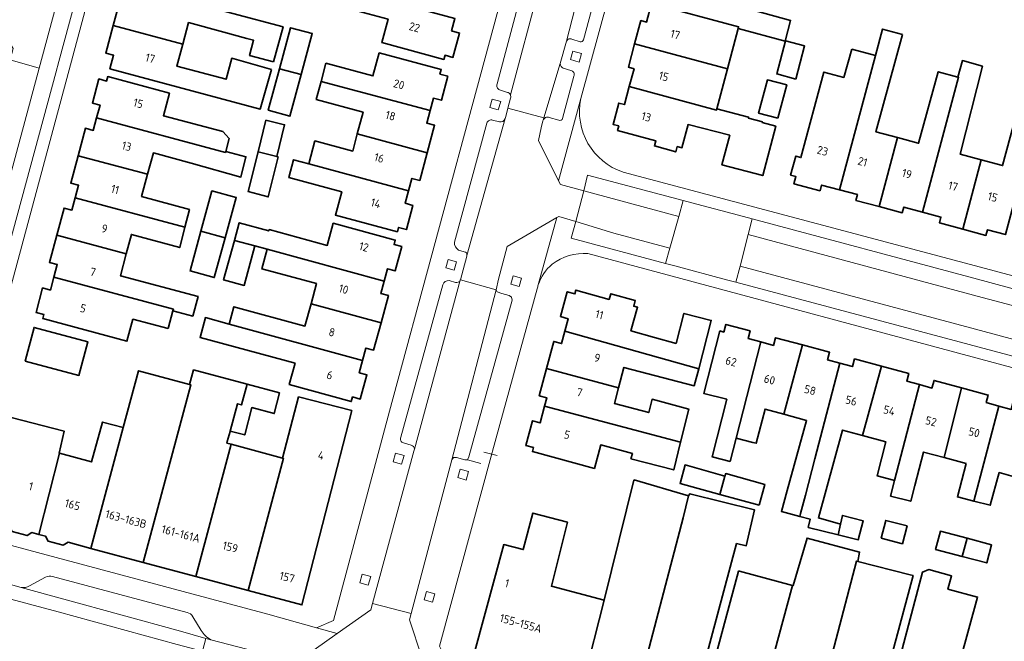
# Model space of a CAD drawing. Extents: x 151587 to 155483, y 462503 to 464608.
# Tile 112 of 236: x 153341 to 153449, y 463576 to 463644. Entities that reach past the tile are written whole.
import ezdxf
from ezdxf.enums import TextEntityAlignment as Align

# ---------------------------------------------------------------- set-up
doc = ezdxf.new("R2010")
doc.units = 0
doc.header["$LTSCALE"] = 0.5
for name, color, linetype, lineweight in [('B-RO-BV-GELEIDECONSTRUCTIE-G', 251, 'CONTINUOUS', 18), ('B-RO-GR-GROENVOORZIENING-GV', 251, 'CONTINUOUS', 18), ('B-RO-OG-BEBOUWING-GV', 6, 'CONTINUOUS', 35), ('B-RO-OG-BEBOUWING-T18', 1, 'CONTINUOUS', 18), ('B-RO-VH-VERHARDING_ASFALT-GV', 251, 'CONTINUOUS', 18), ('B-RO-VH-VERHARDING_BETONSTRAATSTEEN-GV', 251, 'CONTINUOUS', 18), ('B-RO-VH-VERHARDING_STRAATBAKSTEEN-GV', 251, 'CONTINUOUS', 18), ('B-RO-VH-VERHARDING_TEGEL-GV', 251, 'CONTINUOUS', 18)]:
    doc.layers.add(name, color=color, linetype=linetype, lineweight=lineweight)
doc.styles.add('NLCS-ISO-M200-T18', font='NLCS-ISO.ttf', dxfattribs={"height": 0.36})

msp = doc.modelspace()

# ---------------------------------------------------------------- linework, layer by layer
at = {"layer": 'B-RO-BV-GELEIDECONSTRUCTIE-G', "flags": 128}
for points in [[(153391.194, 463595.427), (153389.745, 463595.812)], [(153393, 463596.292), (153391.551, 463596.677)]]:
    msp.add_lwpolyline(points, dxfattribs=at)
at = {"layer": 'B-RO-GR-GROENVOORZIENING-GV', "flags": 128}
for points in [[(153401.97, 463639.413), (153402.231, 463640.338), (153401.307, 463640.599), (153401.046, 463639.675)], [(153393.12, 463634.16), (153393.381, 463635.085), (153392.457, 463635.346), (153392.196, 463634.422)], [(153388.295, 463616.601), (153388.556, 463617.526), (153387.632, 463617.787), (153387.371, 463616.863)], [(153395.404, 463614.812), (153395.665, 463615.737), (153394.741, 463615.998), (153394.48, 463615.074)], [(153382.522, 463595.358), (153382.783, 463596.283), (153381.859, 463596.544), (153381.598, 463595.62)], [(153389.602, 463593.614), (153389.863, 463594.539), (153388.939, 463594.8), (153388.678, 463593.876)], [(153378.868, 463582.105), (153379.129, 463583.03), (153378.205, 463583.291), (153377.944, 463582.367)], [(153385.912, 463580.226), (153386.173, 463581.151), (153385.249, 463581.412), (153384.988, 463580.488)]]:
    msp.add_lwpolyline(points, close=True, dxfattribs=at)
at = {"layer": 'B-RO-OG-BEBOUWING-GV', "flags": 128}
for points in [[(153409.917, 463645.834), (153419.46, 463643.281), (153419.411, 463643.094), (153424.576, 463641.689), (153425.174, 463643.981), (153417.069, 463646.209), (153417.742, 463648.658), (153410.525, 463650.59), (153409.845, 463648.041), (153410.463, 463647.875)], [(153371.912, 463648.641), (153371.336, 463646.588), (153377.178, 463645), (153377.218, 463645.145), (153381.039, 463644.107), (153380.344, 463641.549), (153387.157, 463639.698), (153387.283, 463640.163), (153388.152, 463639.928), (153388.872, 463642.588), (153388.004, 463642.823), (153388.372, 463644.182)], [(153368.474, 463639.429), (153369.52, 463643.261), (153352.967, 463647.702), (153352.56, 463646.184), (153351.71, 463646.412), (153350.901, 463643.398), (153358.526, 463641.355), (153359.17, 463643.727), (153363.039, 463642.679), (153365.534, 463642.003), (153366.296, 463641.795), (153365.846, 463640.146)], [(153418.247, 463638.682), (153419.411, 463643.094), (153419.46, 463643.281), (153409.917, 463645.834), (153409.371, 463643.793), (153408.749, 463643.959), (153408.067, 463641.406)], [(153368.241, 463638.603), (153363.893, 463639.821), (153363.284, 463637.519), (153357.873, 463638.95), (153358.526, 463641.355), (153350.901, 463643.398), (153350.093, 463640.384), (153350.943, 463640.156), (153350.545, 463638.676), (153367.023, 463634.255)], [(153369.131, 463638.68), (153371.506, 463638.042), (153372.722, 463642.528), (153370.348, 463643.171)], [(153437.439, 463642.434), (153435.259, 463643.03), (153434.481, 463640.134), (153430.524, 463625.408), (153432.487, 463624.881), (153432.32, 463624.258), (153434.863, 463623.577), (153436.896, 463631.14), (153434.527, 463631.783)], [(153407.477, 463636.717), (153417.053, 463634.155), (153417.089, 463634.294), (153418.247, 463638.682), (153408.067, 463641.406), (153407.385, 463638.852), (153408.004, 463638.686)], [(153425.744, 463637.552), (153426.705, 463641.197), (153424.602, 463641.752), (153423.641, 463638.107)], [(153385.646, 463634.089), (153386.013, 463635.451), (153386.878, 463635.218), (153387.586, 463637.869), (153386.728, 463638.101), (153386.858, 463638.581), (153380.061, 463640.415), (153379.378, 463637.885), (153374.223, 463639.276), (153373.689, 463637.297)], [(153431.869, 463640.836), (153431, 463637.729), (153428.814, 463638.315), (153426.305, 463628.95), (153425.728, 463629.104), (153425.168, 463627.016), (153425.745, 463626.861), (153425.534, 463626.074), (153428.393, 463625.308), (153428.561, 463625.936), (153430.524, 463625.408), (153434.481, 463640.134)], [(153446.191, 463638.967), (153444.007, 463639.566), (153443.511, 463637.757), (153443.582, 463637.738), (153439.613, 463622.966), (153441.652, 463622.418), (153441.486, 463621.803), (153444.036, 463621.107), (153446.078, 463628.707), (153443.774, 463629.332)], [(153363.234, 463629.612), (153363.597, 463631.028), (153362.925, 463631.818), (153356.398, 463633.522), (153357.063, 463635.992), (153350.3, 463637.811), (153350.171, 463637.331), (153349.339, 463637.555), (153348.619, 463634.898), (153349.456, 463634.672), (153349.087, 463633.3), (153363.206, 463629.503)], [(153371.506, 463638.042), (153369.131, 463638.68), (153367.896, 463634.124), (153370.27, 463633.481)], [(153443.511, 463637.757), (153441.353, 463638.349), (153439.204, 463630.514), (153439.163, 463630.524), (153436.896, 463631.14), (153434.863, 463623.577), (153437.407, 463622.896), (153437.573, 463623.514), (153439.613, 463622.966), (153443.582, 463637.738)], [(153444.036, 463621.107), (153446.587, 463620.411), (153446.757, 463621.044), (153448.721, 463620.515), (153452.692, 463635.293), (153452.801, 463635.263), (153453.31, 463637.156), (153451.04, 463637.778), (153448.404, 463628.076), (153446.078, 463628.707)], [(153377.664, 463631.531), (153385.32, 463629.465), (153386.135, 463632.495), (153385.278, 463632.726), (153385.646, 463634.089), (153373.689, 463637.297), (153373.155, 463635.318), (153378.305, 463633.908)], [(153407.477, 463636.717), (153406.95, 463634.748), (153406.334, 463634.913), (153405.698, 463632.583), (153406.326, 463632.415), (153406.194, 463631.922), (153410.394, 463630.789), (153410.242, 463630.225), (153412.571, 463629.561), (153412.732, 463630.158), (153413.25, 463630.018), (153413.936, 463632.552), (153418.496, 463631.391), (153417.644, 463628.159), (153422.121, 463626.978), (153423.547, 463632.383), (153422.049, 463632.779), (153422.074, 463632.875), (153420.545, 463633.279), (153420.57, 463633.375), (153417.089, 463634.294), (153417.053, 463634.155)], [(153423.778, 463633.258), (153424.74, 463636.903), (153422.627, 463637.461), (153421.666, 463633.816)], [(153349.087, 463633.3), (153348.718, 463631.928), (153347.864, 463632.157), (153347.06, 463629.149), (153354.673, 463627.114), (153355.303, 463629.453), (153359.432, 463628.326), (153364.9, 463626.807), (153365.445, 463629.039), (153363.234, 463629.612), (153363.206, 463629.503)], [(153367.653, 463633.04), (153366.788, 463629.56), (153368.824, 463629.054), (153369.689, 463632.534)], [(153385.32, 463629.465), (153377.664, 463631.531), (153377.156, 463629.649), (153373.015, 463630.766), (153372.338, 463628.256), (153383.276, 463625.305), (153383.644, 463626.668), (153384.505, 463626.435)], [(153347.06, 463629.149), (153346.256, 463626.141), (153347.101, 463625.914), (153346.734, 463624.55), (153358.77, 463621.328), (153359.255, 463623.241), (153354.016, 463624.671), (153354.673, 463627.114)], [(153366.788, 463629.56), (153365.71, 463625.224), (153367.892, 463624.636), (153368.981, 463629.015), (153368.824, 463629.054)], [(153383.276, 463625.305), (153372.338, 463628.256), (153370.667, 463628.707), (153370.14, 463626.753), (153375.954, 463625.185), (153375.269, 463622.645), (153382.064, 463620.812), (153382.192, 463621.287), (153383.057, 463621.054), (153383.768, 463623.71), (153382.908, 463623.942)], [(153360.513, 463620.864), (153363.179, 463620.156), (153364.39, 463624.565), (153361.73, 463625.296)], [(153344.718, 463620.433), (153352.328, 463618.399), (153352.901, 463620.527), (153358.199, 463619.08), (153358.77, 463621.328), (153346.734, 463624.55), (153346.367, 463623.186), (153345.522, 463623.414)], [(153380.602, 463615.405), (153380.972, 463616.762), (153381.818, 463616.532), (153382.544, 463619.185), (153381.695, 463619.417), (153381.826, 463619.899), (153375.027, 463621.753), (153374.364, 463619.321), (153367.987, 463621.06), (153367.947, 463620.915), (153364.712, 463621.798), (153364.188, 463619.876), (153366.445, 463619.261), (153367.771, 463618.9)], [(153363.179, 463620.156), (153360.513, 463620.864), (153359.323, 463616.532), (153361.983, 463615.801)], [(153357.453, 463612.15), (153359.626, 463611.569), (153360.203, 463613.727), (153351.687, 463616.003), (153352.328, 463618.399), (153344.718, 463620.433), (153343.915, 463617.453), (153344.764, 463617.224), (153344.388, 463615.827), (153357.499, 463612.322)], [(153364.188, 463619.876), (153363.006, 463615.543), (153365.263, 463614.928), (153366.445, 463619.261)], [(153380.602, 463615.405), (153367.771, 463618.9), (153367.197, 463616.743), (153373.181, 463615.15), (153372.588, 463612.922), (153380.267, 463610.831), (153381.08, 463613.818), (153380.233, 463614.049)], [(153356.933, 463610.204), (153357.453, 463612.15), (153357.499, 463612.322), (153344.388, 463615.827), (153344.012, 463614.429), (153343.161, 463614.658), (153342.44, 463611.982), (153343.292, 463611.753), (153343.176, 463611.323), (153352.406, 463608.822), (153353.059, 463611.234)], [(153415.091, 463605.782), (153416.471, 463611.1), (153413.475, 463611.878), (153412.605, 463608.586), (153410.254, 463609.247), (153407.667, 463609.974), (153408.387, 463612.536), (153407.963, 463612.655), (153408.139, 463613.282), (153405.443, 463614.029), (153405.27, 463613.412), (153401.636, 463614.433), (153401.521, 463614.007), (153400.672, 463614.236), (153399.936, 463611.521), (153400.788, 463611.291), (153400.42, 463609.928)], [(153378.237, 463606.722), (153378.605, 463608.075), (153379.453, 463607.844), (153380.267, 463610.831), (153372.588, 463612.922), (153371.922, 463610.48), (153364.116, 463612.606), (153363.598, 463610.704)], [(153370.836, 463606.405), (153370.2, 463604.067), (153377.008, 463602.212), (153377.145, 463602.712), (153377.994, 463602.481), (153378.717, 463605.139), (153377.869, 463605.37), (153378.237, 463606.722), (153363.598, 463610.704), (153361.012, 463611.407), (153360.422, 463609.238)], [(153341.247, 463606.645), (153347.138, 463605.071), (153348.124, 463608.76), (153342.233, 463610.334)], [(153400.42, 463609.928), (153400.052, 463608.564), (153399.198, 463608.795), (153398.403, 463605.821), (153406.298, 463603.71), (153406.892, 463605.947), (153414.613, 463603.942), (153415.091, 463605.782)], [(153419.188, 463598.209), (153421.893, 463608.743), (153420.507, 463609.115), (153420.731, 463609.95), (153418.067, 463610.665), (153417.843, 463609.829), (153417.409, 463609.946), (153415.652, 463603.105), (153418.175, 463602.457), (153416.56, 463596.166), (153418.533, 463595.659)], [(153421.893, 463608.743), (153419.188, 463598.209), (153421.014, 463597.738), (153421.396, 463597.639), (153422.361, 463601.382), (153424.417, 463600.825), (153426.471, 463608.411), (153423.504, 463609.207), (153423.28, 463608.371)], [(153426.185, 463589.628), (153426.269, 463589.935), (153426.797, 463591.971), (153427.825, 463595.939), (153430.583, 463606.413), (153429.214, 463606.78), (153429.438, 463607.616), (153426.471, 463608.411), (153424.417, 463600.825), (153426.917, 463600.148), (153424.796, 463592.456), (153424.169, 463590.182)], [(153426.185, 463589.628), (153427.322, 463589.315), (153427.106, 463588.424), (153430.381, 463587.616), (153430.646, 463588.795), (153428.219, 463589.46), (153430.858, 463599.082), (153433.038, 463598.491), (153435.148, 463606.08), (153432.177, 463606.881), (153431.952, 463606.046), (153430.583, 463606.413), (153427.825, 463595.939), (153426.797, 463591.971), (153426.269, 463589.935)], [(153348.461, 463586.125), (153354.202, 463584.587), (153359.413, 463604.04), (153359.28, 463604.076), (153353.672, 463605.578), (153352.009, 463599.37)], [(153363.711, 463598.93), (153363.725, 463598.982), (153364.524, 463601.966), (153364.978, 463601.844), (153365.586, 463604.113), (153359.712, 463605.687), (153359.28, 463604.076), (153359.413, 463604.04), (153354.202, 463584.587), (153359.943, 463583.049), (153363.826, 463597.542), (153363.371, 463597.664), (153363.413, 463597.822)], [(153398.403, 463605.821), (153397.607, 463602.848), (153398.448, 463602.621), (153398.197, 463601.69), (153413.109, 463597.76), (153414.003, 463601.391), (153409.981, 463602.471), (153409.611, 463600.999), (153405.843, 463601.999), (153406.298, 463603.71)], [(153435.148, 463606.08), (153433.038, 463598.491), (153435.601, 463597.798), (153434.64, 463594.075), (153436.458, 463593.606), (153436.572, 463593.577), (153439.281, 463604.069), (153437.895, 463604.443), (153438.12, 463605.278)], [(153441.994, 463596.067), (153443.913, 463603.715), (153440.893, 463604.53), (153440.668, 463603.695), (153439.281, 463604.069), (153436.572, 463593.577), (153436.128, 463591.855), (153438.343, 463591.283), (153438.787, 463593.005), (153439.735, 463596.679)], [(153369.14, 463603.161), (153365.586, 463604.113), (153364.978, 463601.844), (153364.524, 463601.966), (153363.725, 463598.982), (153365.332, 463598.551), (153366.09, 463601.551), (153368.549, 463600.902)], [(153444.402, 463595.415), (153443.46, 463591.767), (153445.254, 463591.304), (153447.981, 463601.721), (153446.613, 463602.09), (153446.839, 463602.926), (153443.913, 463603.715), (153441.994, 463596.067)], [(153369.48, 463596.027), (153369.567, 463596.004), (153365.685, 463581.511), (153371.59, 463579.929), (153377.055, 463601.23), (153371.224, 463602.726)], [(153445.254, 463591.304), (153447.048, 463590.842), (153448.049, 463594.428), (153450.592, 463593.718), (153452.487, 463600.506), (153452.062, 463600.62), (153452.287, 463601.456), (153449.574, 463602.188), (153449.349, 463601.352), (153447.981, 463601.721)], [(153407.649, 463595.927), (153412.362, 463594.728), (153413.109, 463597.76), (153398.197, 463601.69), (153397.708, 463599.879), (153396.867, 463600.106), (153396.135, 463597.39), (153396.975, 463597.163), (153396.858, 463596.729), (153403.654, 463594.894), (153404.345, 463597.453), (153407.829, 463596.512)], [(153345.03, 463596.544), (153344.965, 463596.562), (153345.541, 463598.961), (153339.726, 463600.46), (153336.837, 463589.256), (153339.507, 463588.54), (153339.813, 463587.973), (153341.453, 463587.529), (153341.994, 463587.858), (153342.739, 463587.658)], [(153342.739, 463587.658), (153343.484, 463587.459), (153343.782, 463586.906), (153345.423, 463586.462), (153345.967, 463586.793), (153348.461, 463586.125), (153352.009, 463599.37), (153349.733, 463599.962), (153348.539, 463595.596), (153345.03, 463596.544)], [(153365.685, 463581.511), (153369.567, 463596.004), (153369.48, 463596.027), (153363.826, 463597.542), (153359.943, 463583.049)], [(153417.419, 463592.037), (153417.971, 463594.047), (153413.593, 463595.264), (153413.052, 463593.237)], [(153413.986, 463591.874), (153408, 463593.621), (153407.992, 463593.588), (153404.739, 463580.459), (153402.496, 463571.67), (153402.334, 463571.063), (153404.233, 463570.571), (153405.013, 463570.997), (153405.161, 463570.958), (153405.643, 463570.191), (153406.807, 463569.88), (153407.518, 463570.328), (153408.311, 463570.116), (153413.39, 463589.456)], [(153421.734, 463590.851), (153422.36, 463593.128), (153418.053, 463594.317), (153417.971, 463594.047), (153417.419, 463592.037)], [(153419.247, 463586.652), (153420.31, 463586.413), (153421.202, 463590.359), (153414.121, 463592.117), (153413.986, 463591.874), (153413.39, 463589.456), (153408.311, 463570.116), (153414.392, 463568.49)], [(153400.692, 463589.011), (153396.903, 463589.984), (153395.852, 463585.987), (153393.722, 463586.548), (153390.563, 463574.851), (153393.306, 463574.12), (153393.187, 463573.676), (153395.799, 463572.959), (153395.922, 463573.424), (153397.319, 463573.052), (153397.625, 463572.462), (153399.282, 463572.014), (153399.867, 463572.373), (153402.496, 463571.67), (153404.739, 463580.459), (153398.946, 463581.976)], [(153430.381, 463587.616), (153432.592, 463587.071), (153433.133, 463589.152), (153430.856, 463589.728), (153430.646, 463588.795)], [(153435.086, 463587.244), (153437.42, 463586.634), (153437.93, 463588.584), (153435.596, 463589.194)], [(153421.482, 463567.633), (153421.939, 463567.51), (153421.826, 463567.091), (153423.942, 463566.52), (153424.055, 463566.942), (153425.082, 463566.666), (153424.97, 463566.249), (153427.09, 463565.679), (153427.202, 463566.097), (153427.512, 463566.013), (153432.387, 463584.733), (153432.537, 463584.693), (153432.727, 463585.72), (153426.97, 463587.261), (153425.456, 463582.045), (153425.359, 463582.071)], [(153443.991, 463585.243), (153444.512, 463587.233), (153441.585, 463588), (153441.064, 463586.01)], [(153444.512, 463587.233), (153443.991, 463585.243), (153446.679, 463584.539), (153447.2, 463586.528)], [(153438.294, 463583.232), (153432.537, 463584.693), (153432.387, 463584.733), (153427.512, 463566.013), (153427.823, 463565.93), (153427.702, 463565.481), (153429.885, 463564.895), (153430.005, 463565.344), (153430.917, 463565.099), (153430.797, 463564.653), (153432.975, 463564.053), (153433.099, 463564.514), (153433.554, 463564.391), (153438.592, 463583.156)], [(153434.497, 463564.145), (153434.241, 463563.178), (153436.655, 463562.529), (153436.518, 463562.02), (153439.508, 463561.215), (153439.645, 463561.724), (153440.525, 463561.487), (153442.825, 463570.376), (153445.669, 463580.783), (153442.414, 463581.672), (153442.81, 463583.121), (153440.313, 463583.803), (153439.626, 463583.528)], [(153425.359, 463582.071), (153419.564, 463583.614), (153419.468, 463583.64), (153415.854, 463570.179), (153415.594, 463569.214), (153418.356, 463568.472), (153418.228, 463567.997), (153420.899, 463567.287), (153421.025, 463567.755), (153421.482, 463567.633)]]:
    msp.add_lwpolyline(points, close=True, dxfattribs=at)
at = {"layer": 'B-RO-VH-VERHARDING_ASFALT-GV', "flags": 128}
for points in [[(153238.575, 463601.462), (153269.668, 463593.342), (153293.526, 463586.697), (153296.255, 463585.964), (153325.672, 463578.047), (153328.077, 463577.4), (153356.353, 463569.826), (153359.118, 463569.083), (153360.687, 463574.847), (153357.899, 463575.582), (153344.882, 463579.173), (153329.668, 463583.226), (153327.202, 463583.884), (153297.837, 463591.718), (153270.939, 463599.111), (153260.255, 463601.915), (153248.028, 463605.204), (153235.175, 463608.751), (153221.166, 463612.542), (153175.797, 463624.809), (153171.224, 463626.072)], [(153171.224, 463626.072), (153175.797, 463624.809), (153221.166, 463612.542), (153235.175, 463608.751), (153248.028, 463605.204), (153260.255, 463601.915), (153270.939, 463599.111), (153297.837, 463591.718), (153327.202, 463583.884), (153329.668, 463583.226), (153344.882, 463579.173), (153357.899, 463575.582), (153360.687, 463574.847), (153361.073, 463576.267), (153358.286, 463577.035), (153345.479, 463580.564), (153340.803, 463581.848), (153335.715, 463583.246), (153330.077, 463584.725)]]:
    msp.add_lwpolyline(points, dxfattribs=at)
msp.add_lwpolyline([(153360.687, 463574.847), (153398.764, 463564.808), (153399.163, 463566.295), (153397.78, 463566.67), (153397.744, 463566.68), (153397.69, 463566.693), (153385.751, 463569.812), (153371.625, 463573.502), (153361.609, 463576.119), (153361.073, 463576.267)], close=True, dxfattribs=at)
at = {"layer": 'B-RO-VH-VERHARDING_BETONSTRAATSTEEN-GV', "flags": 128}
for points in [[(153342.771, 463638.751), (153336.197, 463614.426), (153338.023, 463613.893), (153338.554, 463615.842), (153344.595, 463638.224), (153344.937, 463639.488), (153347.851, 463650.271), (153348.146, 463651.357), (153355.783, 463679.457), (153360.046, 463695.368), (153362.034, 463702.601), (153360.157, 463703.133), (153353.948, 463679.951), (153346.317, 463651.88)], [(153338.027, 463648.927), (153336.868, 463649.253), (153335.93, 463645.88), (153337.122, 463645.56), (153338.856, 463642.698), (153339.943, 463640.903), (153339.606, 463639.657), (153342.771, 463638.751), (153346.317, 463651.88), (153343.046, 463652.809), (153342.715, 463651.629), (153340.975, 463650.626)], [(153412.904, 463622.506), (153413.393, 463624.24), (153402.9, 463627), (153402.502, 463625.31)], [(153411.922, 463619.031), (153411.443, 463617.335), (153412.461, 463617.065), (153418.146, 463615.554), (153419.171, 463615.281), (153419.628, 463617.04), (153420.531, 463620.515), (153420.971, 463622.219), (153420.016, 463622.473), (153414.342, 463623.986), (153413.393, 463624.24), (153412.904, 463622.506)], [(153411.443, 463617.335), (153411.922, 463619.031), (153405.775, 463620.675), (153401.605, 463621.926), (153401.1, 463620.1)], [(153420.971, 463622.219), (153420.531, 463620.515), (153446.184, 463613.626), (153469.051, 463607.604), (153470.001, 463607.355), (153468.726, 463609.381), (153445.269, 463615.74)], [(153469.249, 463603.757), (153468.113, 463604.062), (153445.433, 463610.146), (153419.628, 463617.04), (153419.171, 463615.281), (153454.867, 463605.777), (153457.935, 463604.958), (153466.867, 463602.573)], [(153383.578, 463578.979), (153388.019, 463595.833), (153392.876, 463614.467), (153388.96, 463615.563), (153388.941, 463615.504), (153383.934, 463597), (153383.878, 463596.793), (153379.319, 463580.092)], [(153392.876, 463614.467), (153388.019, 463595.833), (153388.197, 463596.071), (153388.524, 463596.073), (153389.448, 463595.81), (153389.745, 463595.812), (153389.892, 463596.14), (153394.625, 463613.303), (153394.563, 463613.659), (153394.295, 463613.837), (153393.52, 463614.041), (153393.013, 463614.247)]]:
    msp.add_lwpolyline(points, close=True, dxfattribs=at)
for points in [[(153402.212, 463664.505), (153401.699, 463662.035), (153398.218, 463650.025), (153398.218, 463650.014), (153398.216, 463649.979), (153397.662, 463647.774), (153397.649, 463647.746), (153394.447, 463635.829)], [(153394.452, 463635.469), (153394.171, 463634.369), (153398.113, 463633.286), (153399.914, 463639.241), (153400.613, 463641.704), (153403.673, 463653.64)], [(153403.673, 463653.64), (153400.613, 463641.704)], [(153402.453, 463641.834), (153405.234, 463652.182)], [(153394.437, 463635.848), (153394.447, 463635.829), (153397.649, 463647.746)], [(153395.702, 463647.229), (153392.987, 463637.009)], [(153401.198, 463641.923), (153402.087, 463641.625)], [(153399.914, 463639.241), (153398.113, 463633.286), (153398.035, 463633.029)], [(153400.165, 463633.242), (153401.415, 463637.856)], [(153401.071, 463638.492), (153400.244, 463638.732)], [(153393.257, 463636.356), (153394.121, 463636.092)], [(153389.661, 463618.127), (153389.26, 463616.662), (153388.96, 463615.563), (153392.876, 463614.467), (153393.156, 463615.616), (153394.089, 463619.191), (153399.534, 463622.361), (153399.747, 463622.485), (153401.605, 463621.926), (153402.502, 463625.31), (153399.95, 463625.996), (153399.722, 463626.395), (153397.519, 463630.824), (153397.824, 463632.206), (153398.021, 463632.983), (153398.035, 463633.029), (153398.113, 463633.286), (153394.171, 463634.369)], [(153394.171, 463634.369), (153393.894, 463633.282), (153393.873, 463633.209), (153389.689, 463618.226)], [(153391.878, 463632.718), (153388.315, 463619.668)], [(153389.689, 463618.226), (153393.873, 463633.209)], [(153393.245, 463632.845), (153392.5, 463633.049)], [(153398.712, 463633.332), (153399.757, 463633.043)], [(153388.765, 463618.807), (153389.39, 463618.632)], [(153383.934, 463597), (153388.941, 463615.504)], [(153388.426, 463615.264), (153387.74, 463615.469)], [(153387.029, 463615.019), (153382.443, 463598.303)], [(153382.713, 463597.68), (153383.578, 463597.417)]]:
    msp.add_lwpolyline(points, dxfattribs=at)
at = {"layer": 'B-RO-VH-VERHARDING_BETONSTRAATSTEEN-GV'}
for points in [[(153400.613, 463641.704, -0.4315197), (153401.198, 463641.923)], [(153402.087, 463641.625, 0.3846387), (153402.453, 463641.834)], [(153400.244, 463638.732, -0.3063582), (153399.914, 463639.241)], [(153401.415, 463637.856, 0.4790234), (153401.071, 463638.492)], [(153392.987, 463637.009, 0.4231413), (153393.257, 463636.356)], [(153394.121, 463636.092, -0.2354955), (153394.437, 463635.848)], [(153394.447, 463635.829, -0.2083717), (153394.452, 463635.469)], [(153392.5, 463633.049, 0.4253649), (153391.878, 463632.718)], [(153393.873, 463633.209, -0.3629517), (153393.245, 463632.845)], [(153398.035, 463633.029, -0.429155), (153398.712, 463633.332)], [(153399.757, 463633.043, 0.4433554), (153400.165, 463633.242)], [(153388.315, 463619.668, 0.2905212), (153388.765, 463618.807)], [(153389.39, 463618.632, -0.4014286), (153389.689, 463618.226)], [(153389.689, 463618.226, -0.0587649), (153389.661, 463618.127)], [(153387.74, 463615.469, 0.3402611), (153387.029, 463615.019)], [(153388.941, 463615.504, -0.392876), (153388.426, 463615.264)], [(153382.443, 463598.303, 0.4492343), (153382.713, 463597.68)], [(153383.578, 463597.417, -0.4023752), (153383.934, 463597)]]:
    msp.add_lwpolyline(points, format="xyb", dxfattribs=at)
at = {"layer": 'B-RO-VH-VERHARDING_STRAATBAKSTEEN-GV', "flags": 128}
for points in [[(153336.197, 463614.426), (153342.771, 463638.751), (153339.606, 463639.657), (153333.036, 463615.348)], [(153411.922, 463619.031), (153412.904, 463622.506), (153402.502, 463625.31), (153401.605, 463621.926), (153405.775, 463620.675)], [(153420.531, 463620.515), (153419.628, 463617.04), (153445.433, 463610.146), (153468.113, 463604.062), (153469.051, 463607.604), (153446.184, 463613.626)]]:
    msp.add_lwpolyline(points, close=True, dxfattribs=at)
for points in [[(153343.486, 463582.981), (153341.734, 463582.015)], [(153359.009, 463579.091), (153344.263, 463583.039)], [(153340.803, 463581.848), (153345.479, 463580.564), (153358.286, 463577.035), (153361.073, 463576.267)], [(153360.555, 463577.132), (153359.649, 463578.63)], [(153361.073, 463576.267), (153361.609, 463576.119)]]:
    msp.add_lwpolyline(points, dxfattribs=at)
at = {"layer": 'B-RO-VH-VERHARDING_STRAATBAKSTEEN-GV'}
for points in [[(153344.263, 463583.039, 0.1518845), (153343.486, 463582.981)], [(153341.734, 463582.015, -0.1986766), (153340.803, 463581.848)], [(153359.649, 463578.63, 0.2530676), (153359.009, 463579.091)], [(153361.609, 463576.119, -0.1475468), (153360.555, 463577.132)]]:
    msp.add_lwpolyline(points, format="xyb", dxfattribs=at)
at = {"layer": 'B-RO-VH-VERHARDING_TEGEL-GV', "flags": 128}
for points in [[(153333.876, 463587.998), (153332.907, 463589.784), (153361.173, 463694.7), (153363.304, 463702.929), (153364.389, 463704.53), (153365.185, 463705.177), (153366.086, 463705.664), (153367.951, 463706.436), (153363.618, 463707.543), (153363.347, 463707.376), (153362.408, 463703.962), (153362.034, 463702.601), (153360.046, 463695.368), (153355.783, 463679.457), (153348.146, 463651.357), (153347.851, 463650.271), (153344.937, 463639.488), (153344.595, 463638.224), (153338.554, 463615.842), (153338.023, 463613.893), (153337.705, 463612.724), (153331.135, 463588.609)], [(153401.97, 463639.413), (153401.046, 463639.675), (153401.307, 463640.599), (153402.231, 463640.338)], [(153393.12, 463634.16), (153392.196, 463634.422), (153392.457, 463635.346), (153393.381, 463635.085)], [(153388.295, 463616.601), (153387.371, 463616.863), (153387.632, 463617.787), (153388.556, 463617.526)], [(153395.404, 463614.812), (153394.48, 463615.074), (153394.741, 463615.998), (153395.665, 463615.737)], [(153382.522, 463595.358), (153381.598, 463595.62), (153381.859, 463596.544), (153382.783, 463596.283)], [(153389.602, 463593.614), (153388.678, 463593.876), (153388.939, 463594.8), (153389.863, 463594.539)], [(153378.868, 463582.105), (153377.944, 463582.367), (153378.205, 463583.291), (153379.129, 463583.03)], [(153385.912, 463580.226), (153384.988, 463580.488), (153385.249, 463581.412), (153386.173, 463581.151)], [(153385.933, 463570.509), (153384.73, 463574.193), (153383.394, 463578.283), (153383.578, 463578.979), (153379.319, 463580.092), (153379.129, 463579.397), (153375.456, 463576.79), (153371.807, 463574.199), (153371.625, 463573.502), (153385.751, 463569.812)]]:
    msp.add_lwpolyline(points, close=True, dxfattribs=at)
for points in [[(153409.889, 463691.767), (153409.891, 463691.773), (153410.146, 463692.77), (153410.46, 463693.996), (153410.909, 463695.751), (153408.686, 463699.386), (153407.882, 463699.595), (153406.225, 463693.591), (153381.207, 463601.157), (153375.055, 463578.24), (153373.206, 463577.413), (153375.456, 463576.79), (153379.129, 463579.397), (153379.319, 463580.092), (153383.878, 463596.793), (153383.934, 463597)], [(153398.035, 463633.029), (153398.021, 463632.983), (153397.824, 463632.206), (153397.519, 463630.824), (153399.722, 463626.395), (153402.179, 463635.413), (153402.181, 463635.421), (153409.136, 463660.961), (153409.407, 463661.959), (153416.586, 463688.321)], [(153405.234, 463652.182), (153402.453, 463641.834)], [(153392.987, 463637.009), (153395.702, 463647.229)], [(153400.613, 463641.704), (153399.914, 463639.241)], [(153402.087, 463641.625), (153401.198, 463641.923)], [(153401.415, 463637.856), (153400.165, 463633.242)], [(153400.244, 463638.732), (153401.071, 463638.492)], [(153394.121, 463636.092), (153393.257, 463636.356)], [(153394.447, 463635.829), (153394.437, 463635.848)], [(153393.873, 463633.209), (153393.894, 463633.282), (153394.171, 463634.369), (153394.452, 463635.469)], [(153402.179, 463635.413), (153399.722, 463626.395), (153399.95, 463625.996), (153402.502, 463625.31), (153402.9, 463627), (153413.393, 463624.24), (153414.342, 463623.986), (153420.016, 463622.473), (153420.971, 463622.219), (153445.269, 463615.74), (153468.726, 463609.381), (153470.001, 463607.355), (153470.161, 463607.311), (153473.777, 463606.306), (153477.828, 463608.383), (153476.907, 463608.632), (153477.059, 463608.37), (153476.229, 463607.888), (153475.746, 463608.717), (153476.014, 463608.873), (153470.603, 463610.334)], [(153388.315, 463619.668), (153391.878, 463632.718)], [(153392.5, 463633.049), (153393.245, 463632.845)], [(153399.757, 463633.043), (153398.712, 463633.332)], [(153470.603, 463610.334), (153470.507, 463610.355), (153446.521, 463616.808), (153406.821, 463627.352)], [(153397.504, 463614.999), (153399.534, 463622.361), (153394.089, 463619.191), (153393.156, 463615.616), (153392.876, 463614.467), (153393.013, 463614.247), (153393.52, 463614.041), (153394.295, 463613.837), (153394.563, 463613.659), (153394.625, 463613.303), (153389.892, 463596.14), (153389.745, 463595.812), (153389.448, 463595.81), (153388.524, 463596.073), (153388.197, 463596.071), (153388.019, 463595.833), (153383.578, 463578.979), (153383.394, 463578.283), (153384.73, 463574.193), (153387.686, 463573.369), (153386.664, 463575.422), (153392.456, 463596.642), (153392.491, 463596.769), (153397.386, 463614.566)], [(153454.867, 463605.777), (153419.171, 463615.281), (153418.146, 463615.554), (153412.461, 463617.065), (153411.443, 463617.335), (153401.1, 463620.1), (153401.605, 463621.926), (153399.747, 463622.485), (153399.534, 463622.361), (153397.504, 463614.999)], [(153389.39, 463618.632), (153388.765, 463618.807)], [(153402.943, 463618.423), (153453.786, 463604.765), (153454.704, 463604.511), (153468.439, 463600.725), (153468.49, 463600.708), (153473.449, 463599.343), (153473.287, 463599.62), (153474.117, 463600.103), (153474.6, 463599.273), (153474.311, 463599.105), (153475.437, 463598.795), (153473.204, 463602.737), (153469.249, 463603.757), (153466.867, 463602.573), (153457.935, 463604.958), (153454.867, 463605.777)], [(153388.941, 463615.504), (153388.96, 463615.563), (153389.26, 463616.662), (153389.661, 463618.127)], [(153387.74, 463615.469), (153388.426, 463615.264)], [(153382.443, 463598.303), (153387.029, 463615.019)], [(153383.578, 463597.417), (153382.713, 463597.68)], [(153333.876, 463587.998), (153331.135, 463588.609), (153330.077, 463584.725), (153335.715, 463583.246), (153340.803, 463581.848)], [(153361.609, 463576.119), (153371.625, 463573.502), (153371.807, 463574.199), (153375.456, 463576.79), (153373.206, 463577.413), (153367.851, 463578.906), (153342.588, 463585.69), (153333.876, 463587.998)], [(153341.734, 463582.015), (153343.486, 463582.981)], [(153344.263, 463583.039), (153359.009, 463579.091)], [(153359.649, 463578.63), (153360.555, 463577.132)]]:
    msp.add_lwpolyline(points, dxfattribs=at)
at = {"layer": 'B-RO-VH-VERHARDING_TEGEL-GV'}
for points in [[(153401.198, 463641.923, 0.4315197), (153400.613, 463641.704)], [(153402.453, 463641.834, -0.3846387), (153402.087, 463641.625)], [(153399.914, 463639.241, 0.3063582), (153400.244, 463638.732)], [(153401.071, 463638.492, -0.4790234), (153401.415, 463637.856)], [(153393.257, 463636.356, -0.4231413), (153392.987, 463637.009)], [(153394.437, 463635.848, 0.2354955), (153394.121, 463636.092)], [(153394.452, 463635.469, 0.2083717), (153394.447, 463635.829)], [(153406.821, 463627.352, -0.3837854), (153402.179, 463635.413)], [(153391.878, 463632.718, -0.4253649), (153392.5, 463633.049)], [(153393.245, 463632.845, 0.3629517), (153393.873, 463633.209)], [(153398.712, 463633.332, 0.429155), (153398.035, 463633.029)], [(153400.165, 463633.242, -0.4433554), (153399.757, 463633.043)], [(153388.765, 463618.807, -0.2905212), (153388.315, 463619.668)], [(153389.689, 463618.226, 0.4014286), (153389.39, 463618.632)], [(153399.028, 463617.259, -0.1818165), (153402.943, 463618.423)], [(153389.661, 463618.127, 0.0587649), (153389.689, 463618.226)], [(153397.504, 463614.999, -0.1389911), (153399.028, 463617.259)], [(153387.029, 463615.019, -0.3402611), (153387.74, 463615.469)], [(153388.426, 463615.264, 0.392876), (153388.941, 463615.504)], [(153397.386, 463614.566, -0.0232557), (153397.504, 463614.999)], [(153382.713, 463597.68, -0.4492343), (153382.443, 463598.303)], [(153383.934, 463597, 0.4023752), (153383.578, 463597.417)], [(153343.486, 463582.981, -0.1518845), (153344.263, 463583.039)], [(153340.803, 463581.848, 0.1986766), (153341.734, 463582.015)], [(153359.009, 463579.091, -0.2530676), (153359.649, 463578.63)], [(153360.555, 463577.132, 0.1475468), (153361.609, 463576.119)]]:
    msp.add_lwpolyline(points, format="xyb", dxfattribs=at)

# ---------------------------------------------------------------- texts
at = {"layer": 'B-RO-OG-BEBOUWING-T18', "style": 'NLCS-ISO-M200-T18'}
for s, rotation, p in [('22', 344.8, (153383.93, 463643.232)), ('17', 344.6, (153412.519, 463642.43)), ('17', 344.8, (153354.961, 463639.825)), ('15', 344.6, (153411.26, 463637.847)), ('20', 344.9, (153382.23, 463636.97)), ('15', 344.9, (153353.647, 463634.887)), ('18', 344.9, (153381.305, 463633.535)), ('13', 344.6, (153409.345, 463633.407)), ('13', 344.9, (153352.382, 463630.189)), ('23', 344.8, (153428.673, 463629.686)), ('16', 344.9, (153380.059, 463628.905)), ('21', 344.8, (153433.065, 463628.494)), ('19', 344.8, (153437.927, 463627.174)), ('11', 344.9, (153351.111, 463625.462)), ('17', 344.8, (153442.981, 463625.803)), ('15', 344.8, (153447.323, 463624.624)), ('14', 344.9, (153379.689, 463623.943)), ('9', 344.9, (153349.952, 463621.158)), ('12', 345, (153378.389, 463619.16)), ('7', 344.9, (153348.675, 463616.413)), ('10', 344.8, (153376.163, 463614.527)), ('5', 344.9, (153347.602, 463612.424)), ('11', 345.1, (153404.205, 463611.736)), ('8', 344.8, (153374.879, 463609.807)), ('9', 345.1, (153403.971, 463607)), ('62', 345.5, (153418.639, 463606.608)), ('6', 345, (153374.645, 463605.107)), ('60', 345.5, (153422.862, 463604.62)), ('7', 345.1, (153402.029, 463603.221)), ('58', 345.5, (153427.308, 463603.472)), ('56', 345.5, (153431.817, 463602.309)), ('54', 345.5, (153435.984, 463601.233)), ('52', 345.5, (153440.566, 463600.05)), ('5', 345.2, (153400.662, 463598.57)), ('50', 345.5, (153445.293, 463598.831)), ('4', 345.4, (153373.689, 463596.315)), ('1', 345.7, (153341.883, 463592.931)), ('165', 345, (153346.439, 463590.916)), ('163-163B', 345, (153352.308, 463589.34)), ('161-161A', 345, (153358.319, 463587.725)), ('159', 345, (153363.742, 463586.269)), ('157', 345, (153369.97, 463582.97)), ('1', 345, (153394.076, 463582.299)), ('155-155A', 344.4, (153395.588, 463577.906))]:
    msp.add_text(s, height=0.9, rotation=rotation, dxfattribs=at).set_placement(p, align=Align.MIDDLE)

doc.saveas('drawing.dxf')
